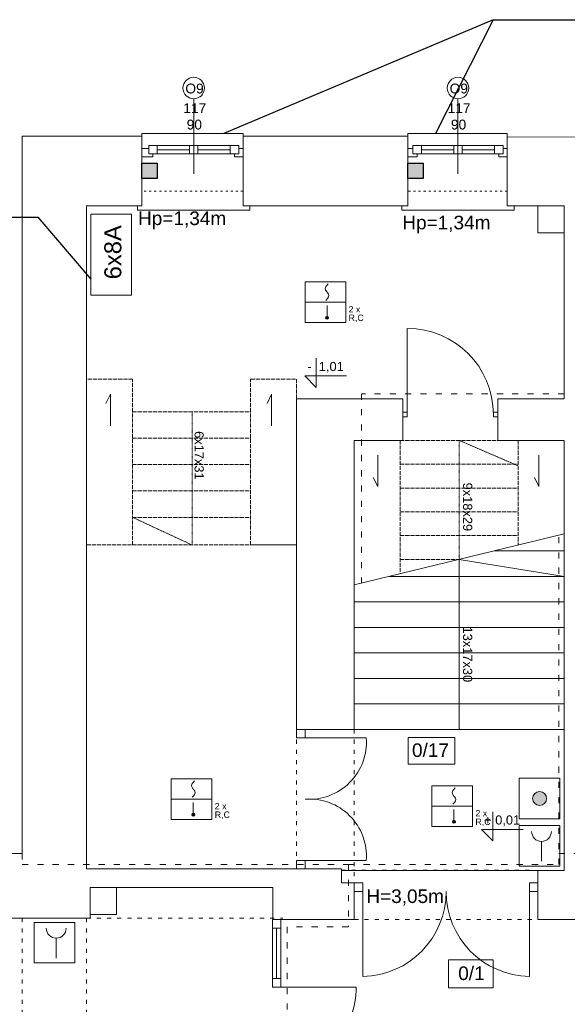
# Model space of a CAD drawing. Header units: centimetres. Extents: x 74437 to 92332, y -37016 to -3432.
# Tile 11 of 49: x 77996 to 78641, y -30017 to -28858. Entities that reach past the tile are written whole.
import ezdxf

# ---------------------------------------------------------------- set-up
doc = ezdxf.new("R2010")
doc.units = ezdxf.units.CM
doc.header["$LTSCALE"] = 0.02
doc.linetypes.add('ACAD_ISO02W100', pattern=[15, 12, -3])
doc.linetypes.add('ACAD_ISO03W100', pattern=[30, 12, -18])
doc.layers.get('0').update_dxf_attribs({"color": 8, "lineweight": 13})
doc.layers.add('_pk_opis legenda', color=7, linetype='Continuous')
for name, color, linetype, lineweight in [('Linia SSP', 7, 'Continuous', 35), ('LINIE PRZEKROJOWE', 8, 'Continuous', 13), ('OPISY', 8, 'Continuous', 13), ('OSIE', 8, 'ACAD_ISO03W100', 13), ('SSP', 7, 'Continuous', 25), ('stolarka', 8, 'Continuous', 13), ('STREFY POZ', 8, 'Continuous', 13), ('WIDOK', 8, 'Continuous', 13)]:
    doc.layers.add(name, color=color, linetype=linetype, lineweight=lineweight)
doc.styles.get("Standard").update_dxf_attribs({"font": 'arial.ttf', "height": 12})

# ---------------------------------------------------------------- blocks, each defined once
blk = doc.blocks.new('*U3')
at = {"layer": 'stolarka', "transparency": 33554684}
blk.add_lwpolyline([(5, 0), (5, 95)], dxfattribs=at)
for points in [[(0, 2.5), (0, -2.5), (5, -2.5), (5, 2.5)], [(100, -2.5), (105, -2.5), (105, 2.5), (100, 2.5)]]:
    blk.add_lwpolyline(points, close=True, dxfattribs=at)
blk.add_arc((5, 0), 95, 0, 90, dxfattribs=at)
blk = doc.blocks.new('AWOZ_P')
at = {"layer": 'SSP'}
blk.add_hatch(color=256, dxfattribs=at).paths.add_polyline_path([(379.93, 273.43), (379.93, 279.58), (386.07, 279.58), (386.07, 273.43)])
blk.add_lwpolyline([(379.93, 273.43), (379.93, 279.58), (386.07, 279.58), (386.07, 273.43)], close=True, dxfattribs=at)

msp = doc.modelspace()

# ---------------------------------------------------------------- hatches: boundary and pattern name
at = {"layer": 'Linia SSP', "lineweight": 5}
for points in [[(78359.7, -29209.2, 1), (78356.3, -29209.2, 1)], [(78202.2, -29793.7, 1), (78198.8, -29793.7, 1)], [(78509.1, -29802, 1), (78505.6, -29802, 1)]]:
    msp.add_hatch(color=256, dxfattribs=at).paths.add_polyline_path(points)
h = msp.add_hatch(color=256, dxfattribs=at)
h.dxf.hatch_style = 1
edge = h.paths.add_edge_path()
edge.add_arc((78608.1, -29774.7), 8.24, 0, 360)

# ---------------------------------------------------------------- linework, layer by layer
for points in [[(78140, -28995.4), (78140, -28992.4), (78259, -28992.4), (78259, -28995.4)], [(78453, -28995.4), (78453, -28992.4), (78570, -28992.4), (78570, -28997)], [(78140, -29077.4), (78135, -29077.4), (78135, -29082.4), (78262, -29082.4), (78267, -29082.4), (78267, -29077.4)], [(78451, -29077.4), (78446, -29077.4), (78446, -29082.4), (78573, -29082.4), (78578, -29082.4), (78578, -29077.4)], [(78102.9, -29336.3), (78102.9, -29299.1), (78097.6, -29309.9)], [(78292.6, -29336.3), (78292.6, -29299.1), (78287.3, -29309.9)], [(78417.5, -29370.6), (78417.5, -29407.8), (78412.2, -29397)], [(78607.2, -29370.6), (78607.2, -29407.8), (78601.9, -29397)], [(78554.6, -29483.4), (78637, -29483.4)], [(78431.1, -29513.4), (78637, -29513.4)], [(78390, -29543.4), (78637, -29543.4)], [(78390, -29573.4), (78637, -29573.4)], [(78390, -29603.4), (78637, -29603.4)], [(78390, -29633.4), (78637, -29633.4)], [(78390, -29663.4), (78637, -29663.4)], [(78332, -29693.4), (78332, -29703.4), (78322, -29703.4), (78322, -29693.4), (78332, -29693.4)], [(78390, -29693.4), (78637, -29693.4)], [(78322, -29847.4), (78322, -29857.4), (78332, -29857.4), (78332, -29847.4), (78322, -29847.4)], [(78332, -29847.4), (78332, -29857.4), (78322, -29857.4), (78322, -29847.4), (78332, -29847.4)], [(78332, -29847.4), (78332, -29857.4)], [(78606, -29859.4), (78375, -29859.4)], [(78390, -29873.9), (78400, -29873.9), (78400, -29883.9), (78390, -29883.9), (78390, -29874)], [(78596, -29873.9), (78606, -29873.9), (78606, -29883.9), (78596, -29883.9), (78596, -29874)], [(78293.6, -29917), (78293.6, -29996.5)], [(78293.6, -29917), (78293.6, -29927), (78303.6, -29927), (78303.6, -29917), (78293.6, -29917)], [(78303.6, -29917), (78303.6, -29996.7)], [(78298.6, -29927), (78298.6, -29986.5)], [(78303.6, -29986.5), (78303.6, -29996.5), (78293.6, -29996.5), (78293.6, -29986.5), (78303.6, -29986.5)], [(78298.6, -29996.5), (78298.6, -29996.7)]]:
    msp.add_lwpolyline(points)
for points in [[(78605.8, -29077.4), (78637, -29077.4), (78637, -29109.3), (78605.8, -29109.3)], [(78079, -29879.4), (78110.1, -29879.4), (78110.1, -29911.3), (78079, -29911.3)]]:
    msp.add_lwpolyline(points, close=True)
at = {"linetype": 'ACAD_ISO02W100', "ltscale": 20}
for points in [[(78075, -29476.4), (78129, -29476.4), (78129, -29281.4)], [(78129, -29281.4), (78075, -29281.4)], [(78129, -29319.9), (78268, -29319.9)], [(78129, -29350.9), (78268, -29350.9)], [(78390, -29353.4), (78637, -29353.4)], [(78444, -29353.4), (78444, -29510.2)], [(78637, -29353.4), (78583, -29353.4), (78583, -29476.5)], [(78129, -29381.9), (78268, -29381.9)], [(78444, -29381.4), (78583, -29381.4)], [(78129, -29412.9), (78268, -29412.9)], [(78444, -29409.4), (78583, -29409.4)], [(78444, -29437.4), (78583, -29437.4)], [(78129, -29443.9), (78268, -29443.9)], [(78444, -29465.4), (78583, -29465.4)], [(78075, -29476.4), (78322, -29476.4)], [(78444, -29493.4), (78513.5, -29493.4)]]:
    msp.add_lwpolyline(points, dxfattribs=at)
msp.add_lwpolyline([(78268, -29281.4), (78322, -29281.4), (78322, -29476.4), (78268, -29476.4)], close=True, dxfattribs=at)
for points in [[(78330.7, -29703.4), (78404.1, -29703.4, -0.457563), (78332, -29775.4, -1)], [(78330.7, -29847.4), (78404.1, -29847.4, 0.457563), (78332, -29775.4, 1)], [(78400, -29883.9), (78400, -29983.9, 0.410497), (78498, -29884, 2.078528)], [(78596, -29883.9), (78596, -29983.9, -0.410497), (78498, -29884, -2.078528)], [(78302.3, -29996.5), (78392.3, -29996.5, -0.422707), (78302.2, -30086.5, -1)]]:
    msp.add_lwpolyline(points, format="xyb")
at = {"layer": '_pk_opis legenda'}
for p, q in [((78553.3, -28858.5), (78236.3, -28992.4)), ((78553.3, -28858.5), (78485.5, -28992.4)), ((78553.3, -28858.5), (78952.6, -28858.5)), ((77651.8, -29090.7), (78017.6, -29090.7)), ((78017.6, -29090.7), (78080, -29163.6))]:
    msp.add_line(p, q, dxfattribs=at)
at = {"layer": 'Linia SSP', "linetype": 'Continuous', "lineweight": 5}
for p, q in [((78355.8, -29174.9), (78356.2, -29173.3)), ((78356.2, -29176.5), (78355.8, -29174.9)), ((78356.2, -29173.3), (78357.4, -29171.6)), ((78357.1, -29177.9), (78356.2, -29176.5)), ((78357.4, -29171.6), (78359.3, -29169.4)), ((78358.6, -29186.5), (78356.6, -29188.7)), ((78357.4, -29178.3), (78357.1, -29177.9)), ((78358, -29179), (78357.4, -29178.3)), ((78358, -29179), (78358.6, -29179.7)), ((78358.6, -29179.7), (78358.9, -29180.2)), ((78359.8, -29184.7), (78358.6, -29186.5)), ((78358.9, -29180.2), (78359.8, -29181.5)), ((78359.8, -29181.5), (78360.2, -29183.1)), ((78360.2, -29183.1), (78359.8, -29184.7)), ((78199.9, -29756.1), (78201.8, -29753.9)), ((78198.3, -29759.4), (78198.7, -29757.8)), ((78198.7, -29761), (78198.3, -29759.4)), ((78198.7, -29757.8), (78199.9, -29756.1)), ((78199.6, -29762.4), (78198.7, -29761)), ((78199.9, -29762.8), (78199.6, -29762.4)), ((78200.5, -29763.5), (78199.9, -29762.8)), ((78200.5, -29763.5), (78201.1, -29764.2)), ((78201.1, -29764.2), (78201.4, -29764.7)), ((78201.4, -29764.7), (78202.3, -29766)), ((78202.3, -29766), (78202.7, -29767.6)), ((78505.1, -29767.7), (78505.5, -29766.1)), ((78505.5, -29766.1), (78506.7, -29764.3)), ((78506.7, -29764.3), (78508.6, -29762.1)), ((78201.1, -29771), (78199.1, -29773.2)), ((78202.3, -29769.2), (78201.1, -29771)), ((78202.7, -29767.6), (78202.3, -29769.2)), ((78505.5, -29769.3), (78505.1, -29767.7)), ((78506.4, -29770.7), (78505.5, -29769.3)), ((78506.7, -29771.1), (78506.4, -29770.7)), ((78507.3, -29771.8), (78506.7, -29771.1)), ((78507.3, -29771.8), (78507.9, -29772.5)), ((78507.9, -29772.5), (78508.2, -29773)), ((78509.1, -29777.5), (78507.9, -29779.3)), ((78508.2, -29773), (78509.1, -29774.3)), ((78509.1, -29774.3), (78509.5, -29775.9)), ((78509.5, -29775.9), (78509.1, -29777.5)), ((78507.9, -29779.3), (78506, -29781.5))]:
    msp.add_line(p, q, dxfattribs=at)
at = {"layer": 'Linia SSP', "lineweight": 5}
for p, q in [((78332.1, -29190.9), (78379.9, -29190.9)), ((78358, -29194.7), (78358, -29209.2)), ((78174.6, -29775.4), (78222.4, -29775.4)), ((78200.5, -29779.2), (78200.5, -29793.7)), ((78481.4, -29783.6), (78529.2, -29783.6)), ((78507.3, -29787.5), (78507.3, -29802)), ((78610.3, -29825.1), (78610.3, -29848.5)), ((78039.2, -29938.9), (78039.2, -29962.3))]:
    msp.add_line(p, q, dxfattribs=at)
for points in [[(78080, -29182.6), (78127.7, -29182.6), (78127.7, -29087.1), (78080, -29087.1)], [(78332.1, -29167), (78379.9, -29167), (78379.9, -29214.7), (78332.1, -29214.7)], [(78174.6, -29751.5), (78222.4, -29751.5), (78222.4, -29799.2), (78174.6, -29799.2)], [(78584.2, -29750.8), (78632, -29750.8), (78632, -29798.6), (78584.2, -29798.6)], [(78481.4, -29759.8), (78529.2, -29759.8), (78529.2, -29807.5), (78481.4, -29807.5)], [(78584.2, -29806.6), (78632, -29806.6), (78632, -29854.4), (78584.2, -29854.4)], [(78013.1, -29920.4), (78060.9, -29920.4), (78060.9, -29968.1), (78013.1, -29968.1)]]:
    msp.add_lwpolyline(points, close=True, dxfattribs=at)
for centre, radius in [((78358, -29209.2), 1.75), ((78608.1, -29774.7), 8.24), ((78200.5, -29793.7), 1.75), ((78507.3, -29802), 1.75)]:
    msp.add_circle(centre, radius, dxfattribs=at)
for centre in [(78610.3, -29813.4), (78039.2, -29927.2)]:
    msp.add_arc(centre, 11.7, 180, 0, dxfattribs=at)
at = {"layer": 'LINIE PRZEKROJOWE'}
for points in [[(77999, -29839.4), (77999, -28995.4), (78140, -28995.4)], [(77999, -29839.4), (77999, -28995.4), (78140, -28995.4)], [(78075, -29077.4), (78140, -29077.4), (78140, -28995.4)], [(78259, -28995.4), (78453, -28995.4)], [(78259, -28995.4), (78453, -28995.4)], [(78259, -29077.4), (78259, -28995.4)], [(78259, -29077.4), (78453, -29077.4), (78453, -28995.4)], [(78570, -28996.3), (79008, -28997), (79008, -29289)], [(78570, -29077.4), (78570, -28996.3)], [(78075, -29857.4), (78075, -29077.4)], [(78140, -29077.4), (78075, -29077.4)], [(78453, -29077.4), (78259, -29077.4)], [(78637, -29304.4), (78637, -29077.4), (78570, -29077.4)], [(78322, -29693.4), (78322, -29304.4), (78390, -29304.4)], [(78322, -29304.4), (78447, -29304.4), (78447, -29353.4), (78390, -29353.4)], [(78637, -29304.4), (78559, -29304.4), (78559, -29353.4), (78637, -29353.4)], [(78390, -29353.4), (78390, -29693.4)], [(78637, -29859.4), (78637, -29353.4)], [(78390, -29523.4), (78637, -29463.4)], [(78322, -29693.4), (78390, -29693.4)], [(78075, -29736.3), (78075, -29857.4)], [(78075, -29915.4), (77966, -29915.4), (77966, -29839.4)], [(77999, -29839.4), (77966, -29839.4)], [(78390, -29917), (78294, -29917), (78294, -29879.4), (78079, -29879.4), (78079, -29915.4), (77966, -29915.4), (77966, -29853.9)], [(78075, -29857.4), (78375, -29857.4)], [(78390, -29917), (78390, -29873.9), (78375, -29873.9), (78375, -29857.4)], [(78379.9, -29859.4), (78379.9, -29859.4)], [(78606, -29859.4), (78637, -29859.4)], [(78820, -29917), (78606, -29917), (78606, -29859.4)], [(78606, -29917), (78614, -29917)], [(78820, -29917), (78780, -29917), (78780, -29917), (78614, -29917), (78614, -29917)]]:
    msp.add_lwpolyline(points, dxfattribs=at)
at = {"layer": 'OPISY'}
for p, q in [((78345.1, -29256.8), (78345.1, -29291.1)), ((78345.1, -29291.1), (78331.6, -29277.6)), ((78331.6, -29277.6), (78380.8, -29277.6)), ((78553.1, -29790.2), (78553.1, -29824.5)), ((78553.1, -29824.5), (78539.6, -29811)), ((78539.6, -29811), (78588.8, -29811))]:
    msp.add_line(p, q, dxfattribs=at)
for points in [[(78201, -28951.6), (78201, -29039.7)], [(78512, -28951.6), (78512, -29039.7)]]:
    msp.add_lwpolyline(points, dxfattribs=at)
for points in [[(78453.4, -29703), (78508.4, -29703), (78508.4, -29734.3), (78453.4, -29734.3)], [(78500.8, -29964.3), (78553.5, -29964.3), (78553.5, -29997.3), (78500.8, -29997.3)]]:
    msp.add_lwpolyline(points, close=True, dxfattribs=at)
for centre in [(78201, -28938.9), (78512, -28938.9)]:
    msp.add_circle(centre, 12.7, dxfattribs=at)
at = {"layer": 'OSIE'}
for points in [[(78199, -29319.9), (78199, -29476.4), (78129, -29443.9)], [(78513.5, -29533.4), (78513.5, -29353.4), (78583, -29383.4)]]:
    msp.add_lwpolyline(points, dxfattribs=at)
at = {"layer": 'OSIE', "linetype": 'ByBlock'}
msp.add_lwpolyline([(78513.5, -29693.4), (78513.5, -29493.4), (78637, -29513.4)], dxfattribs=at)
at = {"layer": 'stolarka'}
for points in [[(78153, -29016.4), (78153, -29020), (78140, -29020), (78140, -29010), (78148, -29010)], [(78148, -29006.4), (78252, -29006.4)], [(78158, -29011.4), (78196, -29011.4)], [(78206, -29011.4), (78244, -29011.4)], [(78254, -29010), (78259, -29010), (78259, -29020), (78249, -29020), (78249, -29016.4)], [(78464, -29016.4), (78464, -29020), (78453, -29020), (78453, -29010), (78459, -29010)], [(78459, -29006.4), (78563, -29006.4)], [(78469, -29011.4), (78507, -29011.4)], [(78517, -29011.4), (78555, -29011.4)], [(78565, -29010), (78570, -29010), (78570, -29020), (78560, -29020), (78560, -29016.4)], [(78148, -29016.4), (78254, -29016.4)], [(78459, -29016.4), (78565, -29016.4)]]:
    msp.add_lwpolyline(points, dxfattribs=at)
for points in [[(78148, -29006.4), (78158, -29006.4), (78158, -29016.4), (78148, -29016.4)], [(78196, -29006.4), (78206, -29006.4), (78206, -29016.4), (78196, -29016.4)], [(78244, -29006.4), (78254, -29006.4), (78254, -29016.4), (78244, -29016.4)], [(78459, -29006.4), (78469, -29006.4), (78469, -29016.4), (78459, -29016.4)], [(78507, -29006.4), (78517, -29006.4), (78517, -29016.4), (78507, -29016.4)], [(78555, -29006.4), (78565, -29006.4), (78565, -29016.4), (78555, -29016.4)]]:
    msp.add_lwpolyline(points, close=True, dxfattribs=at)
at = {"layer": 'STREFY POZ', "linetype": 'ACAD_ISO03W100', "ltscale": 30}
for points in [[(78637, -29298.5), (78398.3, -29298.5), (78398.3, -29521.3)], [(78383, -29852.3), (78630.5, -29852.3), (78630.8, -29464.9)], [(77999, -29839.4), (77999, -29852.3), (78383, -29852.3), (78383, -29925.8), (78310.8, -29925.8), (78310.8, -30181.3), (78379, -30181.3), (78376.9, -30462.8)], [(78630.5, -29839.4), (78692.3, -29839.4), (78692.3, -30181.2), (78689.9, -30181.2), (78689.9, -30961.5)]]:
    msp.add_lwpolyline(points, dxfattribs=at)
at = {"layer": 'WIDOK', "linetype": 'ACAD_ISO03W100', "ltscale": 10}
for points in [[(78259, -29060.4), (78142, -29060.4)], [(78570, -29060.4), (78453, -29060.4)]]:
    msp.add_lwpolyline(points, dxfattribs=at)
at = {"layer": 'WIDOK', "linetype": 'ACAD_ISO03W100', "ltscale": 20}
for points in [[(78322, -29693.4), (78322, -29850.4)], [(78390, -29693.4), (78390, -29873.9)], [(78375, -29858.9), (78595.9, -29858.9)], [(77999, -29915.4), (77999, -30186.5)], [(78075, -29915.4), (78306, -29915.4)], [(78075, -29915.4), (78075, -30186.5)], [(78390, -29917), (78606, -29917)]]:
    msp.add_lwpolyline(points, dxfattribs=at)

# ---------------------------------------------------------------- block references
at = {"layer": 'SSP', "xscale": 2.925000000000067, "yscale": 2.925000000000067, "zscale": 2.925000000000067}
for p in [(77028.7, -29845.1), (77341.7, -29845.1)]:
    msp.add_blockref('AWOZ_P', p, dxfattribs=at)
at = {"layer": 'stolarka', "transparency": 33554684, "xscale": 1.066666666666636, "yscale": 1.066666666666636, "zscale": 1.066666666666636}
msp.add_blockref('*U3', (78447, -29322.9), dxfattribs=at)

# ---------------------------------------------------------------- texts
at = {"layer": 'Linia SSP', "lineweight": 5}
msp.add_text('6x8A', height=20, rotation=450, dxfattribs=at).set_placement((78115.8, -29163.9))
for s, p in [('2 x', (78383.2, -29202.9)), ('R,C', (78383.2, -29212.9)), ('2 x', (78225.7, -29787.4)), ('R,C', (78225.7, -29797.4)), ('2 x', (78532.5, -29795.7)), ('R,C', (78532.5, -29805.7))]:
    msp.add_text(s, height=7.46, dxfattribs=at).set_placement(p)
at = {"layer": 'OPISY', "ltscale": 0.15}
for s, p in [('Hp=1,34m', (78135.5, -29100.1)), ('Hp=1,34m', (78446.5, -29105.1)), ('H=3,05m', (78404.2, -29897.6))]:
    msp.add_text(s, height=16, dxfattribs=at).set_placement(p)
at = {"layer": 'OPISY'}
for s, insert, char_height, width, attachment_point in [('\\pi-3.6232;O9', (78194.8, -28945.4), 11.574, 12.831, 7), ('\\pi-3.6232;O9', (78505.8, -28945.4), 11.574, 12.831, 7), ('{\\fArial|b0|i0|c238|p34;-  1,01}', (78334.8, -29261.1), 10.8, 58.572, 1), ('{\\fArial|b0|i0|c238|p34;0/17}', (78457.9, -29709.8), 16, 260.963, 1), ('{\\fArial|b0|i0|c238|p34;+ 0,01}', (78542.8, -29794.5), 10.8, 58.572, 1), ('{\\fArial|b0|i0|c238|p34;0/1}', (78512.3, -29972.2), 16, 260.963, 1)]:
    msp.add_mtext(s, dxfattribs=dict(at, insert=insert, char_height=char_height, width=width, attachment_point=attachment_point))
at = {"layer": 'OPISY', "char_height": 10.8, "width": 58.572, "attachment_point": 1, "rotation": 270}
for s, insert in [('{\\fArial|b0|i0|c238|p34;6x17x31}', (78212.8, -29342.5)), ('{\\fArial|b0|i0|c238|p34;9x18x29}', (78528.8, -29403.1)), ('{\\fArial|b0|i0|c238|p34;13x17x30}', (78528.8, -29572.4))]:
    msp.add_mtext(s, dxfattribs=dict(at, insert=insert))
at = {"layer": 'stolarka', "char_height": 11.574, "width": 12.831, "attachment_point": 7}
for insert in [(78194.6, -28987.8), (78505.6, -28987.8)]:
    msp.add_mtext('\\pi-5.8259;117\\P\\pi-1.8548;90', dxfattribs=dict(at, insert=insert))

doc.saveas('drawing.dxf')
